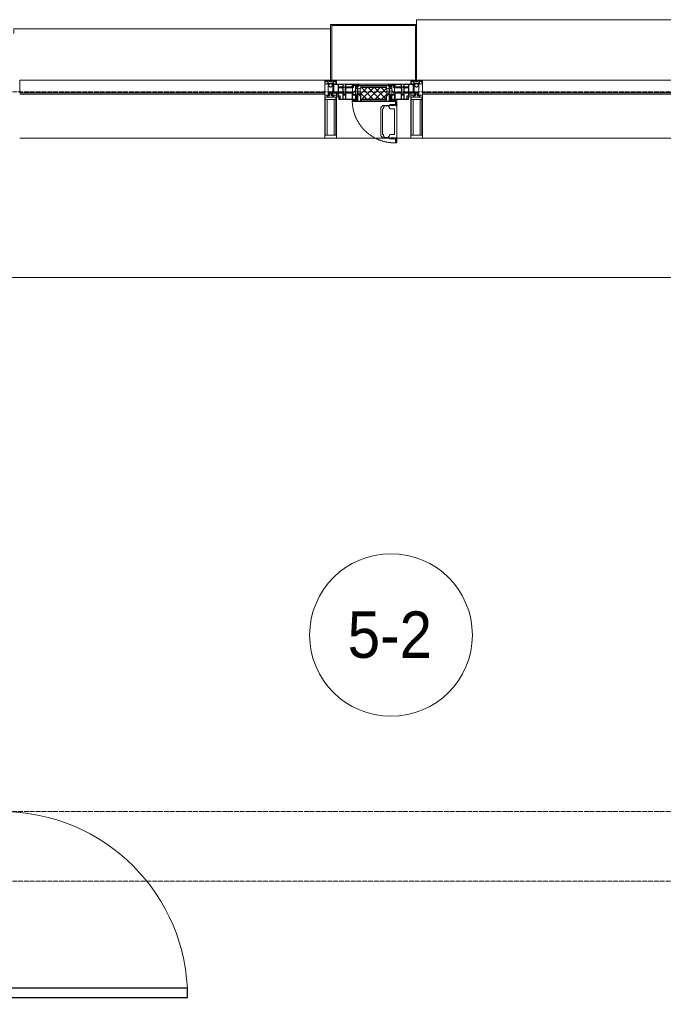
# Model space of a CAD drawing. Header units: millimetres. Extents: x 5617 to 110067, y 7718 to 195801.
# Tile 35 of 81: x 37140 to 39909, y 29170 to 33410. Entities that reach past the tile are written whole.
import ezdxf

# ---------------------------------------------------------------- set-up
doc = ezdxf.new("R2010")
doc.units = ezdxf.units.MM
doc.linetypes.add('-D1-02х01', pattern=[3, 2, -1])
doc.linetypes.add('ADSK_Линия сетки', pattern=[25, 20, -2.5, 0, -2.5])
for name, color, linetype, lineweight in [('Двери', 7, 'Continuous', 18), ('Импосты витража', 7, 'Continuous', 18), ('Колонны', 7, 'Continuous', 18), ('Марки помещений', 7, 'Continuous', 20), ('Окна', 7, 'Continuous', 18), ('Оси', 7, 'Continuous', 9), ('Панели витража', 7, 'Continuous', 18), ('Перекрытия', 7, 'Continuous', 18), ('Элементы узлов', 7, 'Continuous', 18)]:
    doc.layers.add(name, color=color, linetype=linetype, lineweight=lineweight)
doc.styles.add('Arial_3', font='arial.ttf', dxfattribs={"width": 0.9, "height": 200})

# ---------------------------------------------------------------- blocks, each defined once
blk = doc.blocks.new('A_DOR_Door - Вн_3_Одинарная_900x2100-3027411-МКСС_К4_L14_48_300_')
at = {"layer": 'Двери', "color": 253, "lineweight": 30, "true_color": 0xaaaaaa}
for p, q in [((-430, 20), (-400, 20)), ((-430, -50), (-430, 20)), ((-400, 20), (-400, -50)), ((400, -50), (400, 20)), ((400, 20), (430, 20)), ((430, 20), (430, -50)), ((-400, -50), (-430, -50)), ((-400, -50), (-400, -850)), ((-360, -50), (-400, -50)), ((-400, -50), (-400, -850)), ((-360, -850), (-360, -50)), ((430, -50), (400, -50)), ((-400, -850), (-360, -850))]:
    blk.add_line(p, q, dxfattribs=at)
at = {"layer": 'Двери', "color": 254, "lineweight": 9, "true_color": 0xd4d4d4}
blk.add_arc((-400, -50), 800, 270, 0, dxfattribs=at)
blk = doc.blocks.new('135_SLK_K4_AR_rvt-1-МКСС_К4_L14_48_300_')
at = {"layer": 'Перекрытия', "color": 253, "true_color": 0xaaaaaa}
blk.add_line((107750, 32300), (104550, 32300), dxfattribs=at)
at = {"layer": 'Двери', "color": 253, "lineweight": 18, "true_color": 0xaaaaaa, "rotation": 90}
blk.add_blockref('A_DOR_Door - Вн_3_Одинарная_900x2100-3027411-МКСС_К4_L14_48_300_', (104500, 29600), dxfattribs=at)
blk = doc.blocks.new('System Panel - A_PAN_Glass-7516243-МКСС_К4_L14_48_300_')
at = {"layer": 'Панели витража', "color": 253, "lineweight": 5, "true_color": 0xaaaaaa}
for p, q in [((656.25, 0), (-656.25, 0)), ((-656.25, 0), (-656.25, -55)), ((656.25, -55), (656.25, 0)), ((-656.25, -55), (656.25, -55))]:
    blk.add_line(p, q, dxfattribs=at)
blk = doc.blocks.new('A_PAN_Створка - 383мм п-7_1-V75-МКСС_К4_L14_48_300_')
at = {"layer": 'Панели витража', "lineweight": 5}
h = blk.add_hatch(dxfattribs=at)
h.set_pattern_fill('FP_15', color=256, style=0, pattern_type=2)
h.set_pattern_definition([(45, (-106150, -33150), (-14.1421356, 14.1421356), []), (135, (-106150, -33150), (-14.1421356, -14.1421356), [])])
h.paths.add_polyline_path([(53.6, -82.7), (54.6, -81.8), (54.6, -63.4), (57.2, -60.8), (57.2, -36.4), (54.9, -34.1), (54.5, -31.8), (-54.5, -31.8), (-54.9, -34.1), (-57.2, -36.4), (-57.2, -60.8), (-54.6, -63.4), (-53.6, -82.7), (-1.5, -82.7)])
at = {"layer": 'Окна', "lineweight": 5}
for p, q in [((-67.9, -17), (-171, -17)), ((-171, -17), (-171, -57)), ((-78, -84), (-78, -23.5)), ((-78, -23.5), (-67.9, -23.5)), ((-61.4, -23.5), (-70, -32.1)), ((-70, -32.1), (-70, -62.5)), ((67.9, -17), (-67.9, -17)), ((-61.4, -23.5), (-67.9, -17)), ((-67.9, -17), (-67.9, -23.5)), ((-67.9, -17), (67.9, -17)), ((-67.9, -23.5), (-64.6, -26.8)), ((-64.6, -26.8), (-61.4, -23.5)), ((61.4, -23.5), (-61.4, -23.5)), ((67.9, -17), (61.4, -23.5)), ((70, -32.1), (61.4, -23.5)), ((61.4, -23.5), (64.6, -26.8)), ((64.6, -26.8), (67.9, -23.5)), ((67.9, -23.5), (67.9, -17)), ((171, -17), (67.9, -17)), ((67.9, -23.5), (78, -23.5)), ((70, -62.5), (70, -32.1)), ((78, -23.5), (78, -84)), ((171, -57), (171, -17)), ((-171, -57), (-156, -57)), ((-153, -60), (-153, -73.5)), ((-153, -73.5), (-150, -73.5)), ((-150, -73.5), (-150, -84)), ((-150, -84), (-78, -84)), ((-78, -84), (-73.9, -84)), ((-70, -62.5), (-73.9, -62.5)), ((-73.9, -62.5), (-73.9, -87.5)), ((73.9, -62.5), (70, -62.5)), ((73.9, -87.5), (73.9, -62.5)), ((73.9, -84), (78, -84)), ((78, -84), (150, -84)), ((150, -84), (150, -73.5)), ((150, -73.5), (153, -73.5)), ((153, -73.5), (153, -60)), ((156, -57), (171, -57)), ((-73.9, -87.5), (-91.5, -87.5)), ((-91.5, -87.5), (-91.5, -92)), ((-91.5, -92), (91.5, -92)), ((39.7, -109), (31.1, -117.6)), ((31.1, -117.6), (31.1, -240.4)), ((41.4, -123.8), (39.1, -124.2)), ((39.1, -179), (39.1, -124.2)), ((70.1, -109), (39.7, -109)), ((41.4, -123.8), (43.5, -121.7)), ((45, -113.3), (42.3, -118.2)), ((42.3, -118.2), (43.5, -121.7)), ((45.9, -111.2), (45, -113.3)), ((63.3, -111.2), (45.9, -111.2)), ((64.1, -113), (63.3, -111.2)), ((64.1, -113), (66.7, -117)), ((66.7, -117), (68.6, -118.3)), ((68.6, -118.3), (68.6, -121.6)), ((68.6, -121.6), (71.1, -124.1)), ((70.1, -105.1), (70.1, -109)), ((95.1, -105.1), (70.1, -105.1)), ((71.1, -124.1), (89.5, -124.1)), ((91.5, -87.5), (73.9, -87.5)), ((74.1, -109.6), (74.1, -105.1)), ((89.1, -109.6), (74.1, -109.6)), ((89.1, -105.1), (89.1, -109.6)), ((89.5, -124.1), (90.6, -125.2)), ((90.6, -125.2), (90.6, -232.8)), ((91.5, -92), (91.5, -87.5)), ((93.1, -109.6), (93.1, -105.1)), ((97.9, -109.6), (93.1, -109.6)), ((95.1, -87.5), (95.1, -105.1)), ((99.6, -87.5), (95.1, -87.5)), ((97.9, -95.6), (95.1, -95.6)), ((97.9, -95.6), (97.9, -109.6)), ((99.6, -270.5), (99.6, -87.5)), ((39.1, -179), (39.1, -233.8)), ((39.7, -249), (31.1, -240.4)), ((41.4, -234.2), (39.1, -233.8)), ((70.1, -249), (39.7, -249)), ((41.4, -234.2), (43.5, -236.3)), ((42.3, -239.8), (43.5, -236.3)), ((45, -244.7), (42.3, -239.8)), ((45.9, -246.8), (45, -244.7)), ((63.3, -246.8), (45.9, -246.8)), ((64.1, -245), (63.3, -246.8)), ((64.1, -245), (66.7, -241)), ((66.7, -241), (68.6, -239.7)), ((68.6, -236.4), (71.1, -233.9)), ((68.6, -239.7), (68.6, -236.4)), ((70.1, -252.9), (70.1, -249)), ((95.1, -252.9), (70.1, -252.9)), ((71.1, -233.9), (89.5, -233.9)), ((74.1, -248.4), (74.1, -252.9)), ((89.1, -248.4), (74.1, -248.4)), ((89.1, -252.9), (89.1, -248.4)), ((89.5, -233.9), (90.6, -232.8)), ((93.1, -248.4), (93.1, -252.9)), ((97.9, -248.4), (93.1, -248.4)), ((95.1, -270.5), (95.1, -252.9)), ((97.9, -262.4), (97.9, -248.4)), ((97.9, -262.4), (95.1, -262.4)), ((99.6, -270.5), (95.1, -270.5))]:
    blk.add_line(p, q, dxfattribs=at)
at = {"layer": 'Окна', "color": 253, "lineweight": 5, "true_color": 0xaaaaaa}
for p, q in [((-171, -18.5), (-153.5, -18.5)), ((-153.5, -18.5), (-152, -20)), ((-152, -20), (-152, -73.5)), ((-150.5, -17), (-150.5, -29.4)), ((-132.4, -18.6), (-150.5, -18.6)), ((-150.5, -29.4), (-132.4, -29.4)), ((-150.5, -33.6), (-150.5, -68)), ((-136.3, -33.6), (-150.5, -33.6)), ((-137.2, -31), (-135.8, -35)), ((-132.5, -31), (-137.2, -31)), ((-132.1, -36.8), (-135.8, -35)), ((-132.5, -31.9), (-133.4, -33.7)), ((-133.4, -33.7), (-130.1, -35.3)), ((-132.5, -31.9), (-132.5, -31)), ((-132.4, -29.4), (-132.4, -18.6)), ((-132.1, -49), (-132.1, -36.8)), ((-131, -18.2), (-131, -29.5)), ((-120.8, -18.2), (-131, -18.2)), ((-131, -29.5), (-120.8, -29.5)), ((-131, -30.9), (-131, -33)), ((-120.8, -30.9), (-131, -30.9)), ((-129.4, -34.6), (-131, -33)), ((-130.1, -35.3), (-129.4, -34.6)), ((-130.1, -35.3), (-130.1, -50.4)), ((-122.4, -34.6), (-120.8, -33)), ((-121.7, -35.3), (-122.4, -34.6)), ((-118.4, -33.7), (-121.7, -35.3)), ((-121.7, -35.3), (-121.7, -50.4)), ((-120.8, -18.2), (-120.8, -29.5)), ((-120.8, -30.9), (-120.8, -33)), ((-119.7, -36.8), (-115.9, -35)), ((-119.7, -49), (-119.7, -36.8)), ((-119.3, -18.6), (-92.5, -18.6)), ((-119.3, -29.4), (-119.3, -18.6)), ((-92.5, -29.4), (-119.3, -29.4)), ((-119.3, -31), (-114.6, -31)), ((-119.3, -31.9), (-119.3, -31)), ((-119.3, -31.9), (-118.4, -33.7)), ((-114.6, -31), (-115.9, -35)), ((-94.1, -33.5), (-115.4, -33.5)), ((-89.9, -35.1), (-94.1, -33.5)), ((-92.5, -18.6), (-92.5, -29.4)), ((-90.8, -18.5), (-90.8, -29.4)), ((-87.3, -18.5), (-90.8, -18.5)), ((-90.8, -29.4), (-85.9, -29.4)), ((-89.9, -32.5), (-89.9, -35.1)), ((-85.9, -32.5), (-89.9, -32.5)), ((-89.9, -35.1), (-89.9, -50.9)), ((-87.3, -20.4), (-87.3, -18.5)), ((-87.3, -20.4), (-87.3, -21.9)), ((-84.8, -20.4), (-87.3, -20.4)), ((-87.3, -21.9), (-85.9, -21.9)), ((-85.9, -18.2), (-85.9, -20.4)), ((-75.9, -18.2), (-85.9, -18.2)), ((-85.9, -21.9), (-85.9, -29.4)), ((-85.9, -29.4), (-85.9, -32.5)), ((-83.4, -20.4), (-84.8, -20.4)), ((-70, -33.8), (-83.4, -20.4)), ((-78, -36.8), (-70, -36.8)), ((-78, -45.6), (-78, -36.8)), ((-75.9, -21.5), (-75.9, -18.2)), ((-75.9, -21.5), (-75.9, -23.5)), ((-74.9, -21.5), (-75.9, -21.5)), ((-75.9, -23.5), (-73, -23.5)), ((-74.9, -17.9), (-74.9, -21.5)), ((-68.9, -17.9), (-74.9, -17.9)), ((-67.2, -29.3), (-73, -23.5)), ((-70, -36.8), (-70, -33.8)), ((-68.9, -21.5), (-68.9, -17.9)), ((-67.9, -21.5), (-68.9, -21.5)), ((-67.9, -21.5), (-67.9, -23.5)), ((-67.9, -23.5), (-64.6, -26.8)), ((-64.6, -26.8), (-67.2, -29.3)), ((67.9, -23.5), (64.6, -26.8)), ((64.6, -26.8), (67.2, -29.3)), ((67.2, -29.3), (73, -23.5)), ((67.9, -21.5), (67.9, -23.5)), ((67.9, -21.5), (68.9, -21.5)), ((68.9, -17.9), (74.9, -17.9)), ((68.9, -21.5), (68.9, -17.9)), ((70, -33.8), (83.4, -20.4)), ((70, -36.8), (70, -33.8)), ((78, -36.8), (70, -36.8)), ((75.9, -23.5), (73, -23.5)), ((74.9, -17.9), (74.9, -21.5)), ((74.9, -21.5), (75.9, -21.5)), ((75.9, -18.2), (85.9, -18.2)), ((75.9, -21.5), (75.9, -18.2)), ((75.9, -21.5), (75.9, -23.5)), ((78, -45.6), (78, -36.8)), ((83.4, -20.4), (84.8, -20.4)), ((84.8, -20.4), (87.3, -20.4)), ((85.9, -18.2), (85.9, -20.4)), ((85.9, -21.9), (85.9, -29.4)), ((87.3, -21.9), (85.9, -21.9)), ((85.9, -29.4), (85.9, -32.5)), ((90.8, -29.4), (85.9, -29.4)), ((85.9, -32.5), (89.9, -32.5)), ((87.3, -18.5), (90.8, -18.5)), ((87.3, -20.4), (87.3, -18.5)), ((87.3, -20.4), (87.3, -21.9)), ((89.9, -32.5), (89.9, -35.1)), ((89.9, -35.1), (94.1, -33.5)), ((89.9, -35.1), (89.9, -50.9)), ((90.8, -18.5), (90.8, -29.4)), ((92.5, -18.6), (92.5, -29.4)), ((119.3, -18.6), (92.5, -18.6)), ((92.5, -29.4), (119.3, -29.4)), ((94.1, -33.5), (115.4, -33.5)), ((114.6, -31), (115.9, -35)), ((119.3, -31), (114.6, -31)), ((119.7, -36.8), (115.9, -35)), ((119.3, -31.9), (118.4, -33.7)), ((118.4, -33.7), (121.7, -35.3)), ((119.3, -29.4), (119.3, -18.6)), ((119.3, -31.9), (119.3, -31)), ((119.7, -49), (119.7, -36.8)), ((120.8, -18.2), (120.8, -29.5)), ((120.8, -18.2), (131, -18.2)), ((131, -29.5), (120.8, -29.5)), ((120.8, -30.9), (120.8, -33)), ((120.8, -30.9), (131, -30.9)), ((122.4, -34.6), (120.8, -33)), ((121.7, -35.3), (122.4, -34.6)), ((121.7, -35.3), (121.7, -50.4)), ((129.4, -34.6), (131, -33)), ((130.1, -35.3), (129.4, -34.6)), ((133.4, -33.7), (130.1, -35.3)), ((130.1, -35.3), (130.1, -50.4)), ((131, -18.2), (131, -29.5)), ((131, -30.9), (131, -33)), ((132.1, -36.8), (135.8, -35)), ((132.1, -49), (132.1, -36.8)), ((132.4, -18.6), (150.5, -18.6)), ((132.4, -29.4), (132.4, -18.6)), ((150.5, -29.4), (132.4, -29.4)), ((132.5, -31), (137.2, -31)), ((132.5, -31.9), (132.5, -31)), ((132.5, -31.9), (133.4, -33.7)), ((137.2, -31), (135.8, -35)), ((136.3, -33.6), (150.5, -33.6)), ((150.5, -17), (150.5, -29.4)), ((150.5, -33.6), (150.5, -68)), ((153.5, -18.5), (152, -20)), ((152, -20), (152, -73.5)), ((171, -18.5), (153.5, -18.5)), ((-171, -55.5), (-152, -55.5)), ((-136.4, -52.4), (-150.5, -52.4)), ((-150.5, -56.6), (-132.4, -56.6)), ((-150.5, -68), (-143.5, -68)), ((-150.5, -69.5), (-150.5, -73.5)), ((-145, -69.5), (-150.5, -69.5)), ((-148.5, -81), (-148.5, -82.5)), ((-143.5, -81), (-148.5, -81)), ((-148.5, -82.5), (-132.4, -82.5)), ((-145, -69.5), (-145, -79.5)), ((-143.5, -68), (-143.5, -81)), ((-137.2, -54.8), (-135.8, -50.8)), ((-132.5, -54.8), (-137.2, -54.8)), ((-132.1, -49), (-135.8, -50.8)), ((-133.4, -52), (-130.1, -50.4)), ((-132.5, -53.8), (-133.4, -52)), ((-132.5, -53.8), (-132.5, -54.8)), ((-132.4, -56.6), (-132.4, -82.5)), ((-129.4, -51.1), (-131, -52.7)), ((-131, -55.1), (-131, -52.7)), ((-120.8, -55.1), (-131, -55.1)), ((-131, -56.5), (-131, -62.6)), ((-131, -56.5), (-120.8, -56.5)), ((-120.8, -62.6), (-131, -62.6)), ((-131, -64.6), (-120.8, -64.6)), ((-131, -82.5), (-131, -64.6)), ((-131, -82.5), (-120.8, -82.5)), ((-130.1, -50.4), (-129.4, -51.1)), ((-121.7, -50.4), (-122.4, -51.1)), ((-122.4, -51.1), (-120.8, -52.7)), ((-118.4, -52), (-121.7, -50.4)), ((-120.8, -55.1), (-120.8, -52.7)), ((-120.8, -56.5), (-120.8, -62.6)), ((-120.8, -82.5), (-120.8, -64.6)), ((-119.7, -49), (-115.9, -50.8)), ((-119.3, -53.8), (-118.4, -52)), ((-119.3, -53.8), (-119.3, -54.8)), ((-119.3, -54.8), (-114.6, -54.8)), ((-119.3, -56.6), (-119.3, -82.5)), ((-92.5, -56.6), (-119.3, -56.6)), ((-119.3, -82.5), (-92.5, -82.5)), ((-114.6, -54.8), (-115.9, -50.8)), ((-94.1, -52.5), (-115.3, -52.5)), ((-89.9, -50.9), (-94.1, -52.5)), ((-92.5, -56.6), (-92.5, -82.5)), ((-90.8, -56.6), (-85.9, -56.6)), ((-90.8, -62.7), (-90.8, -56.6)), ((-80.4, -62.7), (-90.8, -62.7)), ((-90.8, -64.6), (-90.8, -82.5)), ((-80.1, -64.6), (-90.8, -64.6)), ((-90.8, -82.5), (-79.5, -82.5)), ((-89.9, -52.2), (-89.9, -50.9)), ((-89.9, -52.2), (-88.6, -53.5)), ((-85.9, -53.5), (-88.6, -53.5)), ((-85.9, -53.5), (-78, -45.6)), ((-85.9, -56.6), (-85.9, -53.5)), ((-78, -84), (-85, -84)), ((-85, -84), (-85, -87.5)), ((-80.4, -61.1), (-80.4, -62.7)), ((-78, -61.1), (-80.4, -61.1)), ((-80.1, -66.1), (-80.1, -64.6)), ((-78, -66.1), (-80.1, -66.1)), ((-79.5, -80.6), (-78, -80.6)), ((-79.5, -82.5), (-79.5, -80.6)), ((-78, -66.1), (-78, -61.1)), ((-78, -87.5), (-78, -84)), ((85.9, -53.5), (78, -45.6)), ((78, -61.1), (80.4, -61.1)), ((78, -66.1), (78, -61.1)), ((78, -66.1), (80.1, -66.1)), ((79.5, -80.6), (78, -80.6)), ((78, -87.5), (78, -84)), ((78, -84), (85, -84)), ((79.5, -82.5), (79.5, -80.6)), ((90.8, -82.5), (79.5, -82.5)), ((80.1, -64.6), (90.8, -64.6)), ((80.1, -66.1), (80.1, -64.6)), ((80.4, -61.1), (80.4, -62.7)), ((80.4, -62.7), (90.8, -62.7)), ((85, -84), (85, -87.5)), ((85.9, -53.5), (88.6, -53.5)), ((85.9, -56.6), (85.9, -53.5)), ((90.8, -56.6), (85.9, -56.6)), ((89.9, -52.2), (88.6, -53.5)), ((89.9, -50.9), (94.1, -52.5)), ((89.9, -52.2), (89.9, -50.9)), ((90.8, -62.7), (90.8, -56.6)), ((90.8, -64.6), (90.8, -82.5)), ((92.5, -56.6), (119.3, -56.6)), ((92.5, -56.6), (92.5, -82.5)), ((119.3, -82.5), (92.5, -82.5)), ((94.1, -52.5), (115.3, -52.5)), ((114.6, -54.8), (115.9, -50.8)), ((119.3, -54.8), (114.6, -54.8)), ((119.7, -49), (115.9, -50.8)), ((118.4, -52), (121.7, -50.4)), ((119.3, -53.8), (118.4, -52)), ((119.3, -53.8), (119.3, -54.8)), ((119.3, -56.6), (119.3, -82.5)), ((122.4, -51.1), (120.8, -52.7)), ((120.8, -55.1), (120.8, -52.7)), ((120.8, -55.1), (131, -55.1)), ((120.8, -56.5), (120.8, -62.6)), ((131, -56.5), (120.8, -56.5)), ((120.8, -62.6), (131, -62.6)), ((120.8, -82.5), (120.8, -64.6)), ((131, -64.6), (120.8, -64.6)), ((131, -82.5), (120.8, -82.5)), ((121.7, -50.4), (122.4, -51.1)), ((130.1, -50.4), (129.4, -51.1)), ((129.4, -51.1), (131, -52.7)), ((133.4, -52), (130.1, -50.4)), ((131, -55.1), (131, -52.7)), ((131, -56.5), (131, -62.6)), ((131, -82.5), (131, -64.6)), ((132.1, -49), (135.8, -50.8)), ((150.5, -56.6), (132.4, -56.6)), ((132.4, -56.6), (132.4, -82.5)), ((148.5, -82.5), (132.4, -82.5)), ((132.5, -53.8), (133.4, -52)), ((132.5, -53.8), (132.5, -54.8)), ((132.5, -54.8), (137.2, -54.8)), ((137.2, -54.8), (135.8, -50.8)), ((136.4, -52.4), (150.5, -52.4)), ((143.5, -68), (143.5, -81)), ((150.5, -68), (143.5, -68)), ((143.5, -81), (148.5, -81)), ((145, -69.5), (150.5, -69.5)), ((145, -69.5), (145, -79.5)), ((148.5, -81), (148.5, -82.5)), ((150.5, -69.5), (150.5, -73.5)), ((171, -55.5), (152, -55.5)), ((-85, -87.5), (-78, -87.5)), ((85, -87.5), (78, -87.5))]:
    blk.add_line(p, q, dxfattribs=at)
at = {"layer": 'Окна', "lineweight": 5}
for centre, start, end in [((-156, -60), 0, 90), ((156, -60), 90, 180)]:
    blk.add_arc(centre, 3, start, end, dxfattribs=at)
at = {"layer": 'Окна', "linetype": '-D1-02х01', "lineweight": 5}
blk.add_arc((91.4, -87.5), 183, 181.4091, 271.1445, dxfattribs=at)
at = {"layer": 'Элементы узлов', "color": 253, "lineweight": 5, "true_color": 0xaaaaaa}
for p, q in [((-70, -32.1), (-61.4, -23.5)), ((-70, -62.5), (-70, -32.1)), ((-67.8, -38.3), (-65.7, -37.4)), ((-67.8, -55.7), (-67.8, -38.3)), ((-65.7, -37.4), (-60.8, -34.7)), ((61.4, -23.5), (-61.4, -23.5)), ((-60.8, -34.7), (-57.3, -35.9)), ((-55.2, -33.8), (-57.3, -35.9)), ((-54.9, -34.1), (-57.2, -36.4)), ((-57.2, -36.4), (-57.2, -60.8)), ((-55.2, -33.8), (-54.8, -31.5)), ((-54.9, -25.8), (-53.9, -24.8)), ((-54.9, -29.5), (-54.9, -25.8)), ((-53.9, -30.5), (-54.9, -29.5)), ((-54.5, -31.8), (-54.9, -34.1)), ((0, -31.5), (-54.8, -31.5)), ((54.5, -31.8), (-54.5, -31.8)), ((-53.9, -24.8), (53.9, -24.8)), ((53.9, -30.5), (-53.9, -30.5)), ((0, -31.5), (54.8, -31.5)), ((54.9, -25.8), (53.9, -24.8)), ((53.9, -30.5), (54.9, -29.5)), ((54.9, -34.1), (54.5, -31.8)), ((55.2, -33.8), (54.8, -31.5)), ((54.9, -29.5), (54.9, -25.8)), ((57.2, -36.4), (54.9, -34.1)), ((55.2, -33.8), (57.3, -35.9)), ((57.2, -60.8), (57.2, -36.4)), ((60.8, -34.7), (57.3, -35.9)), ((65.7, -37.4), (60.8, -34.7)), ((70, -32.1), (61.4, -23.5)), ((67.8, -38.3), (65.7, -37.4)), ((67.8, -55.7), (67.8, -38.3)), ((70, -62.5), (70, -32.1)), ((-73.9, -62.5), (-70, -62.5)), ((-73.9, -87.5), (-73.9, -62.5)), ((-69.4, -66.5), (-73.9, -66.5)), ((-73.9, -81.5), (-69.4, -81.5)), ((-69.4, -81.5), (-69.4, -66.5)), ((-61.7, -62.5), (-67.9, -62.5)), ((-67.9, -62.5), (-67.9, -89.3)), ((-66, -56.5), (-67.8, -55.7)), ((-66, -56.5), (-62, -59.1)), ((-62, -59.1), (-60.7, -61)), ((-61.7, -64.9), (-61.7, -62.5)), ((-60.1, -67.7), (-61.7, -64.9)), ((-60.7, -61), (-57.4, -61)), ((-56.4, -67.7), (-60.1, -67.7)), ((-57.4, -61), (-54.9, -63.5)), ((-57.2, -60.8), (-54.6, -63.4)), ((-56.4, -89.4), (-56.4, -67.7)), ((-54.9, -63.5), (-54.9, -81.9)), ((-54.9, -81.9), (-53.8, -83)), ((-54.9, -85.6), (-53.9, -84.6)), ((-54.6, -63.4), (-54.6, -81.8)), ((-54.6, -81.8), (-53.6, -82.7)), ((-53.9, -84.6), (53.9, -84.6)), ((53.8, -83), (-53.8, -83)), ((-53.6, -82.7), (53.6, -82.7)), ((53.6, -82.7), (54.6, -81.8)), ((54.9, -81.9), (53.8, -83)), ((54.9, -85.6), (53.9, -84.6)), ((54.6, -63.4), (57.2, -60.8)), ((54.6, -81.8), (54.6, -63.4)), ((57.4, -61), (54.9, -63.5)), ((54.9, -63.5), (54.9, -81.9)), ((56.4, -67.7), (60.1, -67.7)), ((56.4, -89.4), (56.4, -67.7)), ((60.7, -61), (57.4, -61)), ((60.1, -67.7), (61.7, -64.9)), ((62, -59.1), (60.7, -61)), ((61.7, -62.5), (67.9, -62.5)), ((61.7, -64.9), (61.7, -62.5)), ((66, -56.5), (62, -59.1)), ((66, -56.5), (67.8, -55.7)), ((67.9, -62.5), (67.9, -89.3)), ((69.4, -66.5), (73.9, -66.5)), ((69.4, -81.5), (69.4, -66.5)), ((73.9, -81.5), (69.4, -81.5)), ((73.9, -62.5), (70, -62.5)), ((73.9, -87.5), (73.9, -62.5)), ((-91.5, -87.5), (-73.9, -87.5)), ((-91.5, -92), (-91.5, -87.5)), ((-91.5, -92), (91.5, -92)), ((-83.4, -90.3), (-83.4, -87.5)), ((-83.4, -90.3), (-69.4, -90.3)), ((-69.4, -85.5), (-73.9, -85.5)), ((-69.4, -90.3), (-69.4, -85.5)), ((-67.9, -89.3), (-66.9, -90.3)), ((-66.9, -90.3), (-57.4, -90.3)), ((-57.4, -90.3), (-56.4, -89.4)), ((-54.9, -89.3), (-54.9, -85.6)), ((-53.9, -90.3), (-54.9, -89.3)), ((53.9, -90.3), (-53.9, -90.3)), ((53.9, -90.3), (54.9, -89.3)), ((54.9, -89.3), (54.9, -85.6)), ((57.4, -90.3), (56.4, -89.4)), ((66.9, -90.3), (57.4, -90.3)), ((67.9, -89.3), (66.9, -90.3)), ((69.4, -85.5), (73.9, -85.5)), ((69.4, -90.3), (69.4, -85.5)), ((83.4, -90.3), (69.4, -90.3)), ((91.5, -87.5), (73.9, -87.5)), ((83.4, -90.3), (83.4, -87.5)), ((91.5, -92), (91.5, -87.5))]:
    blk.add_line(p, q, dxfattribs=at)
blk = doc.blocks.new('Rectangular Mullion - 50Wx250H-V80-МКСС_К4_L14_48_300_')
at = {"layer": 'Элементы узлов', "color": 253, "lineweight": 5, "true_color": 0xaaaaaa}
for p, q in [((-25, 65.2), (-25, 250)), ((-25, 250), (0, 250)), ((-23, 237.3), (0, 237.3)), ((-23, 237.3), (-23, 73.6)), ((-14.9, 84), (-14.9, 237.3)), ((25, 250), (0, 250)), ((23, 237.3), (0, 237.3)), ((14.9, 84), (14.9, 237.3)), ((23, 237.3), (23, 73.6)), ((25, 65.2), (25, 250)), ((-14, 65.2), (-25, 65.2)), ((0, 84), (-23, 84)), ((-0.5, 73.6), (-23, 73.6)), ((-14, 71.3), (-14, 65.2)), ((-10, 71.3), (-14, 71.3)), ((-10, 53), (-10, 71.3)), ((-8.7, 53), (-10, 53)), ((-10, 53), (-10, 17)), ((-8.7, 53), (-7, 54.7)), ((-7, 65.2), (-5.9, 67.3)), ((-7, 65.2), (-7, 54.7)), ((-4.1, 67.3), (-5.9, 67.3)), ((-4.1, 67.3), (-2.9, 65.1)), ((-2.9, 65.1), (-2.9, 54.6)), ((-1.3, 53), (-2.9, 54.6)), ((0, 53), (-1.3, 53)), ((0, 84), (23, 84)), ((0, 53), (1.3, 53)), ((0.5, 73.6), (23, 73.6)), ((1.3, 53), (2.9, 54.6)), ((4.1, 67.3), (2.9, 65.1)), ((2.9, 65.1), (2.9, 54.6)), ((4.1, 67.3), (5.9, 67.3)), ((7, 65.2), (5.9, 67.3)), ((7, 65.2), (7, 54.7)), ((8.7, 53), (7, 54.7)), ((8.7, 53), (10, 53)), ((10, 71.3), (14, 71.3)), ((10, 53), (10, 71.3)), ((10, 53), (10, 17)), ((14, 71.3), (14, 65.2)), ((14, 65.2), (25, 65.2)), ((-23.8, 14.6), (-25, 14.2)), ((-25, 0), (-25, 14.2)), ((-22.3, 17), (-23.8, 17)), ((-23.8, 17), (-23.8, 14.6)), ((-22.5, 10.6), (-23.8, 14.6)), ((-22.5, 10.6), (-23.7, 9.9)), ((-23.7, 1.3), (-23.7, 9.9)), ((-23.7, 1.3), (-11.8, 1.3)), ((-23.2, 10.2), (-22.5, 8)), ((-22.5, 8), (-22.5, 4.5)), ((-21.3, 4.5), (-22.5, 4.5)), ((-22.3, 17), (-22.3, 16)), ((-22.3, 16), (-21.3, 16)), ((-19, 17.6), (-21.3, 16)), ((-21.3, 4.5), (-21.3, 6.5)), ((-21.3, 6.5), (-14.2, 6.5)), ((-18.4, 16.6), (-19, 17.6)), ((-7.4, 16.6), (-18.4, 16.6)), ((-14.2, 6.5), (-14.2, 4.5)), ((-13.2, 4.5), (-14.2, 4.5)), ((-13.2, 4.5), (-12.2, 7.2)), ((-12.7, 7.6), (-11.3, 11.4)), ((-12.7, 7.6), (-11.8, 6.9)), ((-12.2, 9), (-12.2, 14.8)), ((-12.2, 14.8), (0, 14.8)), ((-11.8, 1.3), (-11.8, 6.9)), ((-10.5, 11.2), (-11.3, 11.4)), ((-10.5, 1.5), (-10.5, 11.2)), ((-4.8, 1.5), (-10.5, 1.5)), ((-10, 17), (-7.5, 17)), ((-8.5, 23), (-1.5, 30)), ((-8.5, 18.5), (-8.5, 23)), ((-7.5, 18.5), (-8.5, 18.5)), ((-7.5, 17), (-7.5, 18.5)), ((-7.4, 18), (-7.4, 16.6)), ((-2.6, 18), (-7.4, 18)), ((0, 8), (-4.8, 8)), ((-4.8, 1.5), (-4.8, 8)), ((-2.6, 18), (-2.6, 16.8)), ((-2.6, 16.8), (0, 16.8)), ((-1.5, 30), (0, 30)), ((1.5, 30), (0, 30)), ((2.6, 16.8), (0, 16.8)), ((0, 14.8), (0, 16.8)), ((0, 14.8), (0, 16.8)), ((12.2, 14.8), (0, 14.8)), ((0, 0), (0, 8)), ((0, 8), (4.8, 8)), ((0, 0), (0, 8)), ((8.5, 23), (1.5, 30)), ((2.6, 18), (2.6, 16.8)), ((2.6, 18), (7.4, 18)), ((4.8, 1.5), (4.8, 8)), ((4.8, 1.5), (10.5, 1.5)), ((7.4, 18), (7.4, 16.6)), ((7.4, 16.6), (18.4, 16.6)), ((7.5, 18.5), (8.5, 18.5)), ((7.5, 17), (7.5, 18.5)), ((10, 17), (7.5, 17)), ((8.5, 18.5), (8.5, 23)), ((10.5, 11.2), (11.3, 11.4)), ((10.5, 1.5), (10.5, 11.2)), ((12.7, 7.6), (11.3, 11.4)), ((12.7, 7.6), (11.8, 6.9)), ((11.8, 1.3), (11.8, 6.9)), ((23.7, 1.3), (11.8, 1.3)), ((12.2, 9), (12.2, 14.8)), ((13.2, 4.5), (12.2, 7.2)), ((13.2, 4.5), (14.2, 4.5)), ((21.3, 6.5), (14.2, 6.5)), ((14.2, 6.5), (14.2, 4.5)), ((19.9, 17), (21.3, 16)), ((22.3, 16), (21.3, 16)), ((21.3, 4.5), (21.3, 6.5)), ((21.3, 4.5), (22.5, 4.5)), ((22.3, 17), (22.3, 16)), ((22.5, 10.6), (23.8, 14.6)), ((22.5, 10.6), (23.7, 9.9)), ((23.2, 10.2), (22.5, 8)), ((22.5, 8), (22.5, 4.5)), ((23.7, 1.3), (23.7, 9.9)), ((23.8, 17), (23.8, 14.6)), ((23.8, 14.6), (25, 14.2)), ((25, 0), (25, 14.2)), ((-25, 0), (0, 0)), ((25, 0), (0, 0))]:
    blk.add_line(p, q, dxfattribs=at)
for centre, start, end in [((-0.5, 73.1), 360, 90), ((0.5, 73.1), 90, 180)]:
    blk.add_arc(centre, 0.5, start, end, dxfattribs=at)
blk = doc.blocks.new('Rectangular Mullion - R_StandardFrame_50Wx250H-V90-МКСС_К4_L14_48_300_')
at = {"layer": 'Импосты витража', "color": 253, "lineweight": 5, "true_color": 0xaaaaaa}
for p, q in [((-25, 0), (-25, 250)), ((-25, 250), (25, 250)), ((25, 250), (25, 57)), ((0, 0), (-25, 0)), ((25, 0), (5, 0)), ((25, 17), (25, 0))]:
    blk.add_line(p, q, dxfattribs=at)
blk = doc.blocks.new('Rectangular Mullion - 50Wx250H-V82-МКСС_К4_L14_48_300_')
at = {"layer": 'Элементы узлов', "color": 253, "lineweight": 5, "true_color": 0xaaaaaa}
for p, q in [((-25, 65.2), (-25, 250)), ((-25, 250), (0, 250)), ((-23, 237.3), (0, 237.3)), ((-23, 237.3), (-23, 73.6)), ((-14.9, 84), (-14.9, 237.3)), ((25, 250), (0, 250)), ((23, 237.3), (0, 237.3)), ((14.9, 84), (14.9, 237.3)), ((23, 237.3), (23, 73.6)), ((25, 65.2), (25, 250)), ((-14, 65.2), (-25, 65.2)), ((0, 84), (-23, 84)), ((-0.5, 73.6), (-23, 73.6)), ((-14, 71.3), (-14, 65.2)), ((-10, 71.3), (-14, 71.3)), ((-10, 53), (-10, 71.3)), ((-8.7, 53), (-10, 53)), ((-10, 53), (-10, 17)), ((-8.7, 53), (-7, 54.7)), ((-7, 65.2), (-5.9, 67.3)), ((-7, 65.2), (-7, 54.7)), ((-4.1, 67.3), (-5.9, 67.3)), ((-4.1, 67.3), (-2.9, 65.1)), ((-2.9, 65.1), (-2.9, 54.6)), ((-1.3, 53), (-2.9, 54.6)), ((0, 53), (-1.3, 53)), ((0, 84), (23, 84)), ((0, 53), (1.3, 53)), ((0.5, 73.6), (23, 73.6)), ((1.3, 53), (2.9, 54.6)), ((4.1, 67.3), (2.9, 65.1)), ((2.9, 65.1), (2.9, 54.6)), ((4.1, 67.3), (5.9, 67.3)), ((7, 65.2), (5.9, 67.3)), ((7, 65.2), (7, 54.7)), ((8.7, 53), (7, 54.7)), ((8.7, 53), (10, 53)), ((10, 71.3), (14, 71.3)), ((10, 53), (10, 71.3)), ((10, 53), (10, 17)), ((14, 71.3), (14, 65.2)), ((14, 65.2), (25, 65.2)), ((-23.8, 14.6), (-25, 14.2)), ((-25, 0), (-25, 14.2)), ((-23.8, 17), (-23.8, 14.6)), ((-22.5, 10.6), (-23.8, 14.6)), ((-22.5, 10.6), (-23.7, 9.9)), ((-23.7, 1.3), (-23.7, 9.9)), ((-23.7, 1.3), (-11.8, 1.3)), ((-23.2, 10.2), (-22.5, 8)), ((-22.5, 8), (-22.5, 4.5)), ((-21.3, 4.5), (-22.5, 4.5)), ((-22.3, 17), (-22.3, 16)), ((-22.3, 16), (-21.3, 16)), ((-19.9, 17), (-21.3, 16)), ((-21.3, 4.5), (-21.3, 6.5)), ((-21.3, 6.5), (-14.2, 6.5)), ((-7.4, 16.6), (-18.4, 16.6)), ((-14.2, 6.5), (-14.2, 4.5)), ((-13.2, 4.5), (-14.2, 4.5)), ((-13.2, 4.5), (-12.2, 7.2)), ((-12.7, 7.6), (-11.3, 11.4)), ((-12.7, 7.6), (-11.8, 6.9)), ((-12.2, 9), (-12.2, 14.8)), ((-12.2, 14.8), (0, 14.8)), ((-11.8, 1.3), (-11.8, 6.9)), ((-10.5, 11.2), (-11.3, 11.4)), ((-10.5, 1.5), (-10.5, 11.2)), ((-4.8, 1.5), (-10.5, 1.5)), ((-10, 17), (-7.5, 17)), ((-8.5, 23), (-1.5, 30)), ((-8.5, 18.5), (-8.5, 23)), ((-7.5, 18.5), (-8.5, 18.5)), ((-7.5, 17), (-7.5, 18.5)), ((-7.4, 18), (-7.4, 16.6)), ((-2.6, 18), (-7.4, 18)), ((0, 8), (-4.8, 8)), ((-4.8, 1.5), (-4.8, 8)), ((-2.6, 18), (-2.6, 16.8)), ((-2.6, 16.8), (0, 16.8)), ((-1.5, 30), (0, 30)), ((1.5, 30), (0, 30)), ((2.6, 16.8), (0, 16.8)), ((0, 14.8), (0, 16.8)), ((0, 14.8), (0, 16.8)), ((12.2, 14.8), (0, 14.8)), ((0, 0), (0, 8)), ((0, 8), (4.8, 8)), ((0, 0), (0, 8)), ((8.5, 23), (1.5, 30)), ((2.6, 18), (2.6, 16.8)), ((2.6, 18), (7.4, 18)), ((4.8, 1.5), (4.8, 8)), ((4.8, 1.5), (10.5, 1.5)), ((7.4, 18), (7.4, 16.6)), ((7.4, 16.6), (18.4, 16.6)), ((7.5, 18.5), (8.5, 18.5)), ((7.5, 17), (7.5, 18.5)), ((10, 17), (7.5, 17)), ((8.5, 18.5), (8.5, 23)), ((10.5, 11.2), (11.3, 11.4)), ((10.5, 1.5), (10.5, 11.2)), ((12.7, 7.6), (11.3, 11.4)), ((12.7, 7.6), (11.8, 6.9)), ((11.8, 1.3), (11.8, 6.9)), ((23.7, 1.3), (11.8, 1.3)), ((12.2, 9), (12.2, 14.8)), ((13.2, 4.5), (12.2, 7.2)), ((13.2, 4.5), (14.2, 4.5)), ((21.3, 6.5), (14.2, 6.5)), ((14.2, 6.5), (14.2, 4.5)), ((18.4, 16.6), (19, 17.6)), ((19, 17.6), (21.3, 16)), ((22.3, 16), (21.3, 16)), ((21.3, 4.5), (21.3, 6.5)), ((21.3, 4.5), (22.5, 4.5)), ((22.3, 17), (22.3, 16)), ((22.3, 17), (23.8, 17)), ((22.5, 10.6), (23.8, 14.6)), ((22.5, 10.6), (23.7, 9.9)), ((23.2, 10.2), (22.5, 8)), ((22.5, 8), (22.5, 4.5)), ((23.7, 1.3), (23.7, 9.9)), ((23.8, 17), (23.8, 14.6)), ((23.8, 14.6), (25, 14.2)), ((25, 0), (25, 14.2)), ((-25, 0), (0, 0)), ((25, 0), (0, 0))]:
    blk.add_line(p, q, dxfattribs=at)
for centre, start, end in [((-0.5, 73.1), 360, 90), ((0.5, 73.1), 90, 180)]:
    blk.add_arc(centre, 0.5, start, end, dxfattribs=at)
blk = doc.blocks.new('Rectangular Mullion - R_StandardFrame_50Wx250H-7516239-МКСС_К4_L14_48_300_')
at = {"layer": 'Импосты витража', "color": 253, "lineweight": 5, "true_color": 0xaaaaaa}
for p, q in [((-25, 57), (-25, 250)), ((-25, 250), (25, 250)), ((25, 250), (25, 0)), ((-25, 0), (-25, 17)), ((-5, 0), (-25, 0)), ((25, 0), (0, 0))]:
    blk.add_line(p, q, dxfattribs=at)
blk = doc.blocks.new('Rectangular Mullion - R_InvisibleFrame_50Wx250H-5935623-МКСС_К4_L14_48_300_')
at = {"layer": 'Импосты витража', "color": 253, "lineweight": 5, "true_color": 0xaaaaaa}
for p, q in [((99160, 33090), (100472.5, 33090)), ((99160, 32900), (100472.5, 32900))]:
    blk.add_line(p, q, dxfattribs=at)
blk = doc.blocks.new('Rectangular Mullion - R_StandardFrame_50Wx250H-V93-МКСС_К4_L14_48_300_')
at = {"layer": 'Импосты витража', "color": 253, "lineweight": 5, "true_color": 0xaaaaaa}
for p, q in [((102390, 33150), (102710, 33150)), ((102390, 32900), (102620.1, 32900)), ((102649.6, 32900), (102710, 32900))]:
    blk.add_line(p, q, dxfattribs=at)
blk = doc.blocks.new('A_SLK_PAN_Type1 - Прямой тип панели Ф-1_1-7502195-МКСС_К4_L14_48_300_')
at = {"layer": 'Колонны', "lineweight": 5}
for p, q in [((-180, 0), (-185, 0)), ((-185, 0), (-185, -240)), ((-180, -235), (-180, 0)), ((180, 0), (180, -235)), ((185, 0), (180, 0)), ((185, -240), (185, 0)), ((-185, -240), (185, -240)), ((180, -235), (-180, -235))]:
    blk.add_line(p, q, dxfattribs=at)
blk = doc.blocks.new('A_OGR_PAN_Отлив - A_OGR_PAN_Отлив-6266239-МКСС_К4_L14_48_300_')
at = {"layer": 'Колонны', "color": 253, "lineweight": 5, "true_color": 0xaaaaaa}
for p in [(681.25, 260), (-681.25, 240)]:
    blk.add_line(p, (-681.25, 260), dxfattribs=at)
blk = doc.blocks.new('A_OGR_PAN_Отлив - A_OGR_PAN_Отлив-6266249-МКСС_К4_L14_48_300_')
at = {"layer": 'Колонны', "color": 253, "lineweight": 5, "true_color": 0xaaaaaa}
for p in [(681.25, 220), (-681.25, 200)]:
    blk.add_line(p, (-681.25, 220), dxfattribs=at)
blk = doc.blocks.new('135_SLK_K4_AR_FCD_rvt-1-МКСС_К4_L14_48_300_')
at = {"layer": 'Импосты витража', "color": 253, "lineweight": 5, "true_color": 0xaaaaaa, "extrusion": (0, 0, -1), "rotation": 180}
for name, p in [('Rectangular Mullion - 50Wx250H-V80-МКСС_К4_L14_48_300_', (-105965, 33150)), ('Rectangular Mullion - R_StandardFrame_50Wx250H-V90-МКСС_К4_L14_48_300_', (-105965, 33150)), ('Rectangular Mullion - 50Wx250H-V82-МКСС_К4_L14_48_300_', (-106335, 33150)), ('Rectangular Mullion - R_StandardFrame_50Wx250H-7516239-МКСС_К4_L14_48_300_', (-106335, 33150))]:
    blk.add_blockref(name, p, dxfattribs=at)
at = {"layer": 'Импосты витража', "color": 253, "lineweight": 5, "true_color": 0xaaaaaa}
for name, p in [('Rectangular Mullion - R_StandardFrame_50Wx250H-V93-МКСС_К4_L14_48_300_', (3600, 0)), ('Rectangular Mullion - R_InvisibleFrame_50Wx250H-5935623-МКСС_К4_L14_48_300_', (5467.5, 0)), ('Rectangular Mullion - R_InvisibleFrame_50Wx250H-5935623-МКСС_К4_L14_48_300_', (7200, 0))]:
    blk.add_blockref(name, p, dxfattribs=at)
at = {"layer": 'Колонны', "color": 253, "lineweight": 5, "true_color": 0xaaaaaa}
for name, p in [('A_OGR_PAN_Отлив - A_OGR_PAN_Отлив-6266249-МКСС_К4_L14_48_300_', (105283.8, 33150)), ('A_OGR_PAN_Отлив - A_OGR_PAN_Отлив-6266239-МКСС_К4_L14_48_300_', (107016.3, 33150))]:
    blk.add_blockref(name, p, dxfattribs=at)
at = {"layer": 'Колонны', "color": 253, "lineweight": 5, "true_color": 0xaaaaaa, "rotation": 180}
blk.add_blockref('A_SLK_PAN_Type1 - Прямой тип панели Ф-1_1-7502195-МКСС_К4_L14_48_300_', (106150, 33150), dxfattribs=at)
at = {"layer": 'Панели витража', "color": 253, "lineweight": 5, "true_color": 0xaaaaaa}
for name, p in [('System Panel - A_PAN_Glass-7516243-МКСС_К4_L14_48_300_', (105283.8, 33150)), ('A_PAN_Створка - 383мм п-7_1-V75-МКСС_К4_L14_48_300_', (106150, 33150)), ('System Panel - A_PAN_Glass-7516243-МКСС_К4_L14_48_300_', (107016.3, 33150))]:
    blk.add_blockref(name, p, dxfattribs=at)
blk = doc.blocks.new('050_Марка_Помещение - Номер-620969-МКСС_К4_L14_48_300_')
at = {"layer": 'Марки помещений'}
blk.add_circle((0, 0), 3.5, dxfattribs=at)

msp = doc.modelspace()

# ---------------------------------------------------------------- linework, layer by layer
at = {"layer": 'Оси', "linetype": 'ADSK_Линия сетки'}
for p, q in [((69432.7, 33100), (25313.5, 33100)), ((69432.7, 30000), (26583.5, 30000)), ((69432.7, 29700), (25313.5, 29700))]:
    msp.add_line(p, q, dxfattribs=at)

# ---------------------------------------------------------------- block references
at = {"lineweight": 5}
for name in ['135_SLK_K4_AR_FCD_rvt-1-МКСС_К4_L14_48_300_', '135_SLK_K4_AR_rvt-1-МКСС_К4_L14_48_300_']:
    msp.add_blockref(name, (-67487.3, 0), dxfattribs=at)
at = {"layer": 'Марки помещений', "xscale": 99.99999999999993, "yscale": 99.99999999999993, "zscale": 99.99999999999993}
msp.add_blockref('050_Марка_Помещение - Номер-620969-МКСС_К4_L14_48_300_', (38737.8, 30760.2), dxfattribs=at)

# ---------------------------------------------------------------- texts
at = {"layer": 'Марки помещений', "lineweight": 9, "insert": (38551.2, 30861.9), "char_height": 200, "width": 447.342, "attachment_point": 1, "style": 'Arial_3'}
msp.add_mtext('5-2', dxfattribs=at)

doc.saveas('drawing.dxf')
